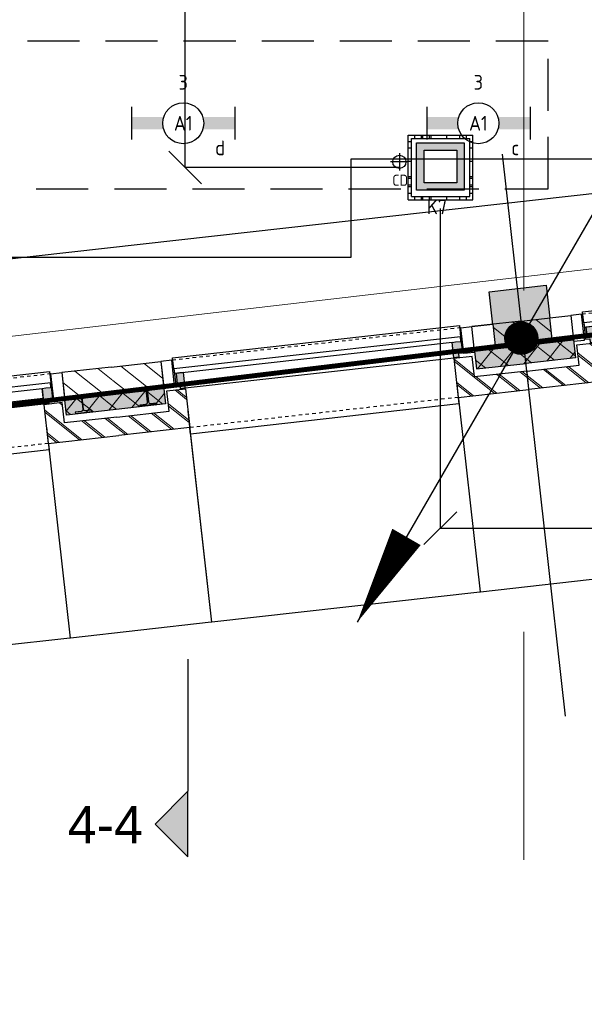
# Model space of a CAD drawing. Header units: millimetres. Extents: x -38032 to 104346, y -31182 to 78566.
# Tile 163 of 213: x 92535 to 95978, y 6717 to 12724. Entities that reach past the tile are written whole.
import ezdxf
from ezdxf.enums import TextEntityAlignment as Align

# ---------------------------------------------------------------- set-up
doc = ezdxf.new("R2010")
doc.units = ezdxf.units.MM
doc.header["$LTSCALE"] = 100
doc.set_wipeout_variables(frame=1)
doc.header["$PDMODE"] = 1
for name, pattern in [('HIDDEN', [9.525, 6.35, -3.175]), ('HIDDEN2', [4.7625, 3.175, -1.5875]), ('STYLE_01', [0.41664, 0.20828, -0.20836]), ('STYLE_11', [5, 3.888855, -0.416718, 0.277786, -0.416641])]:
    doc.linetypes.add(name, pattern=pattern)
for name, color, linetype in [('AB$1A---_ATTRIB050', 8, 'Continuous'), ('AL$1A---_ALGEMEEN', 8, 'Continuous'), ('AL------_MAATV', 200, 'Continuous'), ('AL------_MAATVOERING', 2, 'Continuous'), ('AL------_SPARING', 2, 'Continuous'), ('AM$1A---_ARCERING', 8, 'Continuous'), ('BOUWKUNDIG', 8, 'Continuous'), ('brandscheiding', 5, 'HIDDEN'), ('EL6121--', 3, 'Continuous'), ('EL6222--', 3, 'Continuous'), ('EL6311--', 3, 'Continuous'), ('LICHT_TEXT018', 1, 'Continuous'), ('versterkte strook', 7, 'Continuous'), ('Vloerdoos', 3, 'Continuous'), ('Vloerdoos (OUD)', 3, 'Continuous')]:
    doc.layers.add(name, color=color, linetype=linetype)
doc.layers.add('stramien', color=1, linetype='Continuous', lineweight=9)
doc.layers.get('Vloerdoos').off()
doc.styles.add('Arial', font='ARIAL.TTF')
doc.styles.add('BURO-018', font='iso.shx', dxfattribs={"height": 90})
doc.styles.get("Standard").update_dxf_attribs({"font": 'iso.shx'})
doc.dimstyles.new('STABICAD', dxfattribs={"dimscale": 100, "dimtxt": 1.8, "dimasz": 2, "dimexe": 0, "dimexo": 2.5, "dimgap": 1.5, "dimtad": 0, "dimdec": 0, "dimrnd": 10, "dimzin": 0, "dimdsep": 46, "dimtxsty": 'Standard', "dimblk1": 'OBLIQUE', "dimblk2": 'OBLIQUE', "dimsah": 1, "dimcen": -3, "dimadec": 0, "dimazin": 0, "dimtfac": 1, "dimtdec": 0, "dimtofl": 0, "dimtmove": 2, "dimatfit": 3, "dimfxl": 0, "dimtvp": 1.055556, "dimtolj": 1, "dimtzin": 0, "dimarcsym": 0})
doc.dimstyles.new('VyA', dxfattribs={"dimtxt": 2.272868, "dimasz": 2.120801, "dimexe": 1.5, "dimexo": 1.59, "dimgap": 0.5, "dimtad": 1, "dimdec": 0, "dimzin": 11, "dimtxsty": 'Arial', "dimblk": 'VW_SLASH', "dimcen": 0, "dimdle": 1, "dimazin": 0, "dimtfac": 0.8, "dimtdec": 0, "dimtix": 1, "dimtmove": 0, "dimatfit": 0, "dimldrblk": 'VW_FILLEDARROW', "dimfxl": 0, "dimfrac": 2, "dimtolj": 1, "dimtzin": 11, "dimarcsym": 0})
pattern_1 = [(135, (0, 0), (70.7107, 70.7107), []), (45, (299.34, -299.34), (70.7107, -70.7107), [])]
pattern_2 = [(45, (0, 0), (70.7107, -70.7107), []), (45, (7.07, -7.07), (70.7107, -70.7107), [])]
pattern_3 = [(45, (0, 0), (70.7107, -70.7107), [])]

# ---------------------------------------------------------------- blocks, each defined once
blk = doc.blocks.new('_Oblique')
at = {"color": 0, "linetype": 'ByBlock', "lineweight": -2}
blk.add_line((-0.5, -0.5), (0.5, 0.5), dxfattribs=at)
blk = doc.blocks.new('*D38')
at = {"layer": 'AL------_MAATVOERING', "color": 0, "lineweight": -2}
for p, q in [((95100, 11572.2), (95100, 9622.6)), ((99205, 10843.4), (99205, 9622.6)), ((95100, 9622.6), (99205, 9622.6))]:
    blk.add_line(p, q, dxfattribs=at)
at = {"layer": 'Defpoints', "color": 0}
for p in [(95100, 11822.2), (99205, 11093.4), (99205, 9622.6)]:
    blk.add_point(p, dxfattribs=at)
at = {"layer": 'AL------_MAATVOERING', "color": 0, "lineweight": -2, "xscale": 200, "yscale": 200, "zscale": 200, "rotation": 180}
blk.add_blockref('_Oblique', (95100, 9622.6), dxfattribs=at)
at = {"layer": 'AL------_MAATVOERING', "color": 0, "lineweight": -2, "xscale": 200, "yscale": 200, "zscale": 200}
blk.add_blockref('_Oblique', (99205, 9622.6), dxfattribs=at)
at = {"layer": 'AL------_MAATVOERING', "color": 0, "insert": (97152.5, 9812.6), "char_height": 180, "attachment_point": 5}
blk.add_mtext('\\A1;4100', dxfattribs=at)
blk = doc.blocks.new('VLOERDOOS')
at = {"layer": 'Vloerdoos (OUD)'}
for p, q in [((0, 395), (395, 395)), ((0, 395), (0, 0)), ((20, 375), (20, 20)), ((20, 375), (375, 375)), ((40, 375), (40, 395)), ((80, 375), (80, 395)), ((90, 375), (90, 395)), ((130, 375), (130, 395)), ((140, 375), (140, 395)), ((235, 375), (235, 395)), ((315, 375), (315, 395)), ((355, 375), (355, 395)), ((375, 375), (375, 20)), ((395, 395), (395, 0)), ((0, 355), (20, 355)), ((0, 315), (20, 315)), ((0, 305), (20, 305)), ((375, 355), (395, 355)), ((375, 315), (395, 315)), ((375, 305), (395, 305)), ((0, 265), (20, 265)), ((0, 255), (20, 255)), ((375, 265), (395, 265)), ((375, 255), (395, 255)), ((0, 160), (20, 160)), ((375, 160), (395, 160)), ((0, 80), (20, 80)), ((375, 80), (395, 80)), ((0, 40), (20, 40)), ((0, 0), (395, 0)), ((20, 20), (375, 20)), ((40, 0), (40, 20)), ((80, 0), (80, 20)), ((90, 0), (90, 20)), ((130, 0), (130, 20)), ((140, 0), (140, 20)), ((235, 0), (235, 20)), ((315, 0), (315, 20)), ((355, 0), (355, 20)), ((375, 40), (395, 40))]:
    blk.add_line(p, q, dxfattribs=at)
blk = doc.blocks.new('*D228')
at = {"layer": 'AL------_MAATVOERING', "color": 0, "lineweight": -2}
for p, q in [((94850, 14300), (93544.4, 14300)), ((93544.4, 11822.2), (93544.4, 14300)), ((94850, 11822.2), (93544.4, 11822.2))]:
    blk.add_line(p, q, dxfattribs=at)
at = {"layer": 'Defpoints', "color": 0}
for p in [(93544.4, 14300), (95100, 14300), (95100, 11822.2)]:
    blk.add_point(p, dxfattribs=at)
at = {"layer": 'AL------_MAATVOERING', "color": 0, "lineweight": -2, "xscale": 200, "yscale": 200, "zscale": 200}
for p, rotation in [((93544.4, 14300), 90), ((93544.4, 11822.2), 270)]:
    blk.add_blockref('_Oblique', p, dxfattribs=dict(at, rotation=rotation))
at = {"layer": 'AL------_MAATVOERING', "color": 0, "insert": (93354.4, 13061.1), "char_height": 180, "attachment_point": 5, "rotation": 90}
blk.add_mtext('\\A1;2480', dxfattribs=at)
blk = doc.blocks.new('1115B6630')
at = {"color": 0}
for p, q in [((-6.3, 2), (-6.3, -2)), ((6.3, 2), (6.3, -2))]:
    blk.add_line(p, q, dxfattribs=at)
at = {"color": 0, "linetype": 'Continuous'}
blk.add_circle((0, 0), 2.5, dxfattribs=at)
at = {"color": 0}
for points in [[(-2.5, 0.75), (-6.3, 0.75), (-2.5, -0.75), (-6.3, -0.75)], [(2.5, 0.75), (6.3, 0.75), (2.5, -0.75), (6.3, -0.75)]]:
    blk.add_solid(points, dxfattribs=at)
at = {"color": 0, "linetype": 'Continuous', "style": 'BURO-018'}
for tag, p in [('E_GKAST', (0, 8)), ('E_GROEP', (0, 5)), ('E_SGROEP', (4.5, 5)), ('E_ARMCODE', (0, 0)), ('E_SLET', (4.5, -3))]:
    blk.add_attdef(tag, text='', height=1.8, dxfattribs=at).set_placement(p, align=Align.MIDDLE)
blk = doc.blocks.new('E00414')
at = {"color": 0, "linetype": 'Continuous'}
for p, q in [((-2.9, -2.9), (-2.9, 2.9)), ((-2.9, 2.9), (2.9, 2.9)), ((2.9, 2.9), (2.9, -2.9)), ((-2, 2), (2, 2)), ((-2, -2), (-2, 2)), ((2, 2), (2, -2)), ((2, -2), (-2, -2)), ((2.9, -2.9), (-2.9, -2.9))]:
    blk.add_line(p, q, dxfattribs=at)
at = {"color": 0}
for points in [[(-2.9, 2.9), (2.9, 2.9), (-2, 2), (2, 2)], [(-2, -2), (-2.9, -2.9), (-2, 2), (-2.9, 2.9)], [(2, 2), (2.9, 2.9), (2, -2), (2.9, -2.9)], [(2, -2), (2.9, -2.9), (-2, -2), (-2.9, -2.9)]]:
    blk.add_solid(points, dxfattribs=at)
at = {"color": 0, "linetype": 'Continuous', "style": 'BURO-018'}
for tag, p in [('E_GKAST', (0, 8)), ('E_GROEP', (0, 5)), ('E_SGROEP', (4.5, 5))]:
    blk.add_attdef(tag, text='', height=1.8, dxfattribs=at).set_placement(p, align=Align.MIDDLE)
at = {"color": 0, "linetype": 'Continuous', "style": 'BURO-018', "flags": 1}
for tag, p in [('E_VERMCODE', (13, 5)), ('E_MATCODE', (0, 0))]:
    blk.add_attdef(tag, text='', height=1.8, dxfattribs=at).set_placement(p, align=Align.MIDDLE)
blk = doc.blocks.new('E00170')
at = {"color": 0, "linetype": 'Continuous'}
for q in [(5, 8.66), (-5, -8.66)]:
    blk.add_line((0, 0), q, dxfattribs=at)
for points in [[(5, 8.66, 0, 1, 0), (3.5, 6.062, 1, 1, 0)], [(-5, -8.66, 0, 1, 0), (-3.5, -6.062, 1, 1, 0)]]:
    blk.add_lwpolyline(points, format="xyseb", dxfattribs=at)
at = {"color": 0, "const_width": 0.5}
blk.add_lwpolyline([(-0.25, 0, 1), (0.25, 0, 1)], format="xyb", close=True, dxfattribs=at)
at = {"color": 0, "linetype": 'Continuous'}
blk.add_circle((0, 0), 0.5, dxfattribs=at)
blk = doc.blocks.new('Centraaldoos')
at = {"color": 1, "linetype": 'Continuous'}
for p, q in [((-2, 0), (2, 0)), ((0, -2), (0, 2))]:
    blk.add_line(p, q, dxfattribs=at)
at = {"color": 0, "linetype": 'Continuous'}
blk.add_circle((0, 0), 1.5, dxfattribs=at)
at = {"color": 0, "linetype": 'Continuous', "style": 'BURO-018'}
blk.add_attdef('AL_POSNR', text='', height=1.8, dxfattribs=at).set_placement((0, 3), align=Align.CENTER)
at = {"color": 0, "linetype": 'Continuous', "style": 'BURO-018', "flags": 1}
blk.add_attdef('AL_OMS', (0, 0), '', height=1.8, dxfattribs=at)
at = {"layer": 'AL------_MAATV', "style": 'BURO-018'}
blk.add_text('CD', height=2.531, rotation=180, dxfattribs=at).set_placement((1.61, 5.48))
blk = doc.blocks.new('HEA 100')
at = {"layer": 'AM$1A---_ARCERING', "linetype": 'Continuous', "lineweight": 0}
h = blk.add_hatch(color=256, dxfattribs=at)
edge = h.paths.add_edge_path()
edge.add_arc((14.5, -28), 12, 180, 270)
edge.add_line((14.5, -40), (50, -40))
edge.add_line((50, -40), (50, -48))
edge.add_line((50, -48), (-50, -48))
edge.add_line((-50, -48), (-50, -40))
edge.add_line((-50, -40), (-14.5, -40))
edge.add_arc((-14.5, -28), 12, 270, 360)
edge.add_line((-2.5, -28), (-2.5, 28))
edge.add_arc((-14.5, 28), 12, 0, 90)
edge.add_line((-14.5, 40), (-50, 40))
edge.add_line((-50, 40), (-50, 48))
edge.add_line((-50, 48), (50, 48))
edge.add_line((50, 48), (50, 40))
edge.add_line((50, 40), (14.5, 40))
edge.add_arc((14.5, 28), 12, 90, 180)
edge.add_line((2.5, 28), (2.5, -28))
at = {"layer": 'AL$1A---_ALGEMEEN', "color": 0, "flags": 128}
blk.add_lwpolyline([(2.5, -28, 0.414214), (14.5, -40), (50, -40), (50, -48), (-50, -48), (-50, -40), (-14.5, -40, 0.414214), (-2.5, -28), (-2.5, 28, 0.414214), (-14.5, 40), (-50, 40), (-50, 48), (50, 48), (50, 40), (14.5, 40, 0.414214), (2.5, 28)], format="xyb", close=True, dxfattribs=at)
blk = doc.blocks.new('zijdetail kozijn 2kops')
at = {"color": 0}
blk.add_wipeout([(-63, 420), (-130, 420), (-130, 262), (-63, 262)], dxfattribs=at).dxf.layer = 'AL$1A---_ALGEMEEN'
at = {"layer": 'AM$1A---_ARCERING', "linetype": 'Continuous', "lineweight": 0}
blk.add_hatch(color=256, dxfattribs=at).paths.add_polyline_path([(-54.2, 338), (-54.2, 366), (-56, 366), (-56, 266), (-31, 266), (-31, 243), (0, 243), (0, 338), (-22, 338)])
at = {"layer": 'AL$1A---_ALGEMEEN', "color": 0}
for points in [[(-63, 420), (-130, 420), (-130, 262), (-63, 262)], [(-54.2, 338), (-54.2, 366), (-56, 366), (-56, 266), (-31, 266), (-31, 243), (0, 243), (0, 338), (-22, 338)]]:
    blk.add_lwpolyline(points, close=True, dxfattribs=at)
blk = doc.blocks.new('31x_alu-2e-mk106b1-p')
at = {"layer": 'AM$1A---_ARCERING', "linetype": 'Continuous', "lineweight": 0}
for points in [[(-270, 2082), (-160, 2082), (-160, 1778), (-270, 1778)], [(-270, -130), (-160, -130), (-160, -434), (-270, -434)]]:
    blk.add_hatch(color=256, dxfattribs=at).paths.add_polyline_path(points)
at = {"layer": 'AM$1A---_ARCERING', "linetype": 'Continuous', "lineweight": 5}
h = blk.add_hatch(dxfattribs=at)
h.set_pattern_fill('ISOLATIE', color=256, style=0, pattern_type=2)
h.set_pattern_definition(pattern_1)
h.paths.add_polyline_path([(-270, 2082), (-160, 2082), (-160, 1778), (-270, 1778)])
h = blk.add_hatch(dxfattribs=at)
h.set_pattern_fill('ISOLATIE', color=256, style=0, pattern_type=2)
h.set_pattern_definition(pattern_1)
h.paths.add_polyline_path([(-270, -130), (-160, -130), (-160, -434), (-270, -434)])
at = {"layer": 'AL$1A---_ALGEMEEN', "color": 0, "linetype": 'STYLE_01'}
for p, q in [((-420, 1711), (-420, -63)), ((0, 1648), (0, 0))]:
    blk.add_line(p, q, dxfattribs=at)
at = {"layer": 'AL$1A---_ALGEMEEN', "color": 0}
blk.add_line((-270, -434), (-270, -130), dxfattribs=at)
at = {"layer": 'AL$1A---_ALGEMEEN', "color": 0, "flags": 128}
for points in [[(-160, 2082), (-160, 1778), (-270, 1778), (-270, 2082)], [(-270, -130), (-160, -130), (-160, -434)]]:
    blk.add_lwpolyline(points, dxfattribs=at)
at = {"layer": 'AL$1A---_ALGEMEEN', "color": 0}
for points in [[(-435, 1704), (-366, 1704), (-366, -56), (-435, -56)], [(-338, 1648), (-276, 1648), (-276, 0), (-338, 0)], [(-243, 1648), (40, 1648), (40, 0), (-243, 0)]]:
    blk.add_lwpolyline(points, close=True, dxfattribs=at)
at = {"color": 0}
for points in [[(-238, 1648), (0, 1648), (0, 2082), (-113, 2082), (-113, 1761), (-238, 1761)], [(-238, 0), (0, 0), (0, -434), (-113, -434), (-113, -113), (-238, -113)]]:
    blk.add_wipeout(points, dxfattribs=at).dxf.layer = 'AL$1A---_ALGEMEEN'
at = {"layer": 'AM$1A---_ARCERING', "linetype": 'Continuous', "lineweight": 5}
h = blk.add_hatch(dxfattribs=at)
h.set_pattern_fill('BAKSTEEN', color=256, style=0, pattern_type=2)
h.set_pattern_definition(pattern_2)
h.paths.add_polyline_path([(-238, 1648), (0, 1648), (0, 2082), (-113, 2082), (-113, 1761), (-238, 1761)])
h = blk.add_hatch(dxfattribs=at)
h.set_pattern_fill('BAKSTEEN', color=256, style=0, pattern_type=2)
h.set_pattern_definition(pattern_2)
h.paths.add_polyline_path([(-238, 0), (0, 0), (0, -434), (-113, -434), (-113, -113), (-238, -113)])
at = {"layer": 'AL$1A---_ALGEMEEN', "color": 0, "flags": 128}
for points in [[(-238, 1648), (0, 1648), (0, 2082)], [(-113, 2082), (-113, 1761), (-238, 1761), (-238, 1648)], [(-238, 0), (0, 0), (0, -434)], [(-113, -434), (-113, -113), (-238, -113), (-238, 0)]]:
    blk.add_lwpolyline(points, dxfattribs=at)
at = {"layer": 'AL$1A---_ALGEMEEN', "color": 0, "xscale": -1, "rotation": 90}
blk.add_blockref('HEA 100', (-212, 1883), dxfattribs=at)
at = {"layer": 'AL$1A---_ALGEMEEN', "color": 0, "rotation": 90}
blk.add_blockref('HEA 100', (-212, -235), dxfattribs=at)
at = {"color": 0}
for points in [[(-420, 2082), (-420, 1778), (-270, 1778), (-270, 1958.6), (-270, 2082)], [(-420, -434), (-420, -130), (-270, -130), (-270, -310.6), (-270, -434)]]:
    blk.add_wipeout(points, dxfattribs=at).dxf.layer = 'AL$1A---_ALGEMEEN'
at = {"layer": 'AM$1A---_ARCERING', "linetype": 'Continuous', "lineweight": 5}
h = blk.add_hatch(dxfattribs=at)
h.set_pattern_fill('KALKZANDSTEEN', color=256, style=0, pattern_type=2)
h.set_pattern_definition(pattern_3)
edge = h.paths.add_edge_path()
edge.add_line((-420, 2082), (-420, 1778))
edge.add_line((-420, 1778), (-270, 1778))
edge.add_line((-270, 1778), (-270, 1958.6))
edge.add_line((-270, 1958.6), (-270, 2082))
h = blk.add_hatch(dxfattribs=at)
h.set_pattern_fill('KALKZANDSTEEN', color=256, style=0, pattern_type=2)
h.set_pattern_definition(pattern_3)
edge = h.paths.add_edge_path()
edge.add_line((-420, -434), (-420, -130))
edge.add_line((-420, -130), (-270, -130))
edge.add_line((-270, -130), (-270, -310.6))
edge.add_line((-270, -310.6), (-270, -434))
at = {"layer": 'AL$1A---_ALGEMEEN', "color": 0}
for points in [[(-420, 2082), (-420, 1778), (-270, 1778), (-270, 1958.6), (-270, 2082)], [(-420, -434), (-420, -130), (-270, -130), (-270, -310.6), (-270, -434)]]:
    blk.add_lwpolyline(points, dxfattribs=at)
at = {"layer": 'AL$1A---_ALGEMEEN', "color": 0, "xscale": -1, "rotation": 90}
blk.add_blockref('zijdetail kozijn 2kops', (0, 1648), dxfattribs=at)
at = {"layer": 'AL$1A---_ALGEMEEN', "color": 0, "rotation": 90}
blk.add_blockref('zijdetail kozijn 2kops', (0, 0), dxfattribs=at)
blk = doc.blocks.new('31x_alu-2e-mk106b3-p')
at = {"layer": 'AM$1A---_ARCERING', "linetype": 'Continuous', "lineweight": 0}
for points in [[(-160, 2082), (-270, 2081.9), (-270, 1778), (-160, 1778)], [(-270, -130), (-160, -130), (-160, -434), (-270, -434)]]:
    blk.add_hatch(color=256, dxfattribs=at).paths.add_polyline_path(points)
at = {"layer": 'AM$1A---_ARCERING', "linetype": 'Continuous', "lineweight": 5}
h = blk.add_hatch(dxfattribs=at)
h.set_pattern_fill('ISOLATIE', color=256, style=0, pattern_type=2)
h.set_pattern_definition(pattern_1)
h.paths.add_polyline_path([(-160, 2082), (-270, 2081.9), (-270, 1778), (-160, 1778)])
h = blk.add_hatch(dxfattribs=at)
h.set_pattern_fill('ISOLATIE', color=256, style=0, pattern_type=2)
h.set_pattern_definition(pattern_1)
h.paths.add_polyline_path([(-270, -130), (-160, -130), (-160, -434), (-270, -434)])
at = {"layer": 'AL$1A---_ALGEMEEN', "color": 0, "linetype": 'STYLE_01'}
for p, q in [((-420, 1711), (-420, -63)), ((0, 1648), (0, 0))]:
    blk.add_line(p, q, dxfattribs=at)
at = {"layer": 'AL$1A---_ALGEMEEN', "color": 0}
blk.add_line((-270, -434), (-270, -130), dxfattribs=at)
at = {"layer": 'AL$1A---_ALGEMEEN', "color": 0, "flags": 128}
for points in [[(-270, 2081.9), (-270, 1778), (-160, 1778), (-160, 2082)], [(-270, -130), (-160, -130), (-160, -434)]]:
    blk.add_lwpolyline(points, dxfattribs=at)
at = {"layer": 'AL$1A---_ALGEMEEN', "color": 0}
blk.add_lwpolyline([(-243, 1648), (40, 1648), (40, 0), (-243, 0)], close=True, dxfattribs=at)
at = {"color": 0}
blk.add_wipeout([(-338, 1648), (-338, -46), (-276, -46), (-276, 1648)], dxfattribs=at).dxf.layer = 'AL$1A---_ALGEMEEN'
at = {"layer": 'AL$1A---_ALGEMEEN', "color": 0}
for points in [[(-435, 1704), (-366, 1704), (-366, -56), (-435, -56)], [(-338, 1648), (-338, -46), (-276, -46), (-276, 1648)]]:
    blk.add_lwpolyline(points, close=True, dxfattribs=at)
at = {"color": 0}
for points in [[(-420, 2082), (-420, 1778), (-270, 1778), (-270, 1958.6), (-270, 2082)], [(-238, 1648), (0, 1648), (0, 2082), (-113, 2082), (-113, 1761), (-238, 1761)], [(-238, 0), (0, 0), (0, -434), (-113, -434), (-113, -113), (-238, -113)]]:
    blk.add_wipeout(points, dxfattribs=at).dxf.layer = 'AL$1A---_ALGEMEEN'
at = {"layer": 'AM$1A---_ARCERING', "linetype": 'Continuous', "lineweight": 5}
h = blk.add_hatch(dxfattribs=at)
h.set_pattern_fill('KALKZANDSTEEN', color=256, style=0, pattern_type=2)
h.set_pattern_definition(pattern_3)
edge = h.paths.add_edge_path()
edge.add_line((-420, 2082), (-420, 1778))
edge.add_line((-420, 1778), (-270, 1778))
edge.add_line((-270, 1778), (-270, 1958.6))
edge.add_line((-270, 1958.6), (-270, 2082))
h = blk.add_hatch(dxfattribs=at)
h.set_pattern_fill('BAKSTEEN', color=256, style=0, pattern_type=2)
h.set_pattern_definition(pattern_2)
h.paths.add_polyline_path([(-238, 1648), (0, 1648), (0, 2082), (-113, 2082), (-113, 1761), (-238, 1761)])
h = blk.add_hatch(dxfattribs=at)
h.set_pattern_fill('BAKSTEEN', color=256, style=0, pattern_type=2)
h.set_pattern_definition(pattern_2)
h.paths.add_polyline_path([(-238, 0), (0, 0), (0, -434), (-113, -434), (-113, -113), (-238, -113)])
at = {"layer": 'AL$1A---_ALGEMEEN', "color": 0}
blk.add_lwpolyline([(-420, 2082), (-420, 1778), (-270, 1778), (-270, 1958.6), (-270, 2082)], dxfattribs=at)
at = {"layer": 'AL$1A---_ALGEMEEN', "color": 0, "flags": 128}
for points in [[(-238, 1648), (0, 1648), (0, 2082)], [(-113, 2082), (-113, 1761), (-238, 1761), (-238, 1648)], [(-238, 0), (0, 0), (0, -434)], [(-113, -434), (-113, -113), (-238, -113), (-238, 0)]]:
    blk.add_lwpolyline(points, dxfattribs=at)
at = {"layer": 'AL$1A---_ALGEMEEN', "color": 0, "rotation": 90}
blk.add_blockref('HEA 100', (-212, -235), dxfattribs=at)
at = {"layer": 'AL$1A---_ALGEMEEN', "color": 0, "xscale": -1, "rotation": 90}
blk.add_blockref('zijdetail kozijn 2kops', (0, 1648), dxfattribs=at)
at = {"color": 0}
blk.add_wipeout([(-420, -434), (-420, -130), (-270, -130), (-270, -310.6), (-270, -434)], dxfattribs=at).dxf.layer = 'AL$1A---_ALGEMEEN'
at = {"layer": 'AM$1A---_ARCERING', "linetype": 'Continuous', "lineweight": 5}
h = blk.add_hatch(dxfattribs=at)
h.set_pattern_fill('KALKZANDSTEEN', color=256, style=0, pattern_type=2)
h.set_pattern_definition(pattern_3)
edge = h.paths.add_edge_path()
edge.add_line((-420, -434), (-420, -130))
edge.add_line((-420, -130), (-270, -130))
edge.add_line((-270, -130), (-270, -310.6))
edge.add_line((-270, -310.6), (-270, -434))
at = {"layer": 'AL$1A---_ALGEMEEN', "color": 0}
blk.add_lwpolyline([(-420, -434), (-420, -130), (-270, -130), (-270, -310.6), (-270, -434)], dxfattribs=at)
at = {"layer": 'AL$1A---_ALGEMEEN', "color": 0, "rotation": 90}
blk.add_blockref('zijdetail kozijn 2kops', (0, 0), dxfattribs=at)
blk = doc.blocks.new('31x_alu-2e-mk106b2-p')
at = {"layer": 'AM$1A---_ARCERING', "linetype": 'Continuous', "lineweight": 0}
for points in [[(-270, 2082), (-160, 2082), (-160, 1778), (-270, 1778)], [(-270, -130), (-160, -130), (-160, -434), (-270, -434)]]:
    blk.add_hatch(color=256, dxfattribs=at).paths.add_polyline_path(points)
at = {"layer": 'AM$1A---_ARCERING', "linetype": 'Continuous', "lineweight": 5}
h = blk.add_hatch(dxfattribs=at)
h.set_pattern_fill('ISOLATIE', color=256, style=0, pattern_type=2)
h.set_pattern_definition(pattern_1)
h.paths.add_polyline_path([(-270, 2082), (-160, 2082), (-160, 1778), (-270, 1778)])
h = blk.add_hatch(dxfattribs=at)
h.set_pattern_fill('ISOLATIE', color=256, style=0, pattern_type=2)
h.set_pattern_definition(pattern_1)
h.paths.add_polyline_path([(-270, -130), (-160, -130), (-160, -434), (-270, -434)])
at = {"layer": 'AL$1A---_ALGEMEEN', "color": 0, "linetype": 'STYLE_01'}
for p, q in [((-420, 1711), (-420, -63)), ((0, 1648), (0, 0))]:
    blk.add_line(p, q, dxfattribs=at)
at = {"layer": 'AL$1A---_ALGEMEEN', "color": 0}
blk.add_line((-270, -434), (-270, -130), dxfattribs=at)
at = {"layer": 'AL$1A---_ALGEMEEN', "color": 0, "flags": 128}
for points in [[(-160, 2082), (-160, 1778), (-270, 1778), (-270, 2082)], [(-270, -130), (-160, -130), (-160, -434)]]:
    blk.add_lwpolyline(points, dxfattribs=at)
at = {"layer": 'AL$1A---_ALGEMEEN', "color": 0}
blk.add_lwpolyline([(-243, 1648), (40, 1648), (40, 0), (-243, 0)], close=True, dxfattribs=at)
at = {"color": 0}
blk.add_wipeout([(-338, 1648), (-338, -46), (-276, -46), (-276, 1648)], dxfattribs=at).dxf.layer = 'AL$1A---_ALGEMEEN'
at = {"layer": 'AL$1A---_ALGEMEEN', "color": 0}
for points in [[(-435, 1704), (-366, 1704), (-366, -56), (-435, -56)], [(-338, 1648), (-338, -46), (-276, -46), (-276, 1648)]]:
    blk.add_lwpolyline(points, close=True, dxfattribs=at)
at = {"color": 0}
for points in [[(-238, 1648), (0, 1648), (0, 2082), (-113, 2082), (-113, 1761), (-238, 1761)], [(-238, 0), (0, 0), (0, -434), (-113, -434), (-113, -113), (-238, -113)], [(-420, -434), (-420, -130), (-270, -130), (-270, -310.6), (-270, -434)]]:
    blk.add_wipeout(points, dxfattribs=at).dxf.layer = 'AL$1A---_ALGEMEEN'
at = {"layer": 'AM$1A---_ARCERING', "linetype": 'Continuous', "lineweight": 5}
h = blk.add_hatch(dxfattribs=at)
h.set_pattern_fill('BAKSTEEN', color=256, style=0, pattern_type=2)
h.set_pattern_definition(pattern_2)
h.paths.add_polyline_path([(-238, 1648), (0, 1648), (0, 2082), (-113, 2082), (-113, 1761), (-238, 1761)])
h = blk.add_hatch(dxfattribs=at)
h.set_pattern_fill('BAKSTEEN', color=256, style=0, pattern_type=2)
h.set_pattern_definition(pattern_2)
h.paths.add_polyline_path([(-238, 0), (0, 0), (0, -434), (-113, -434), (-113, -113), (-238, -113)])
h = blk.add_hatch(dxfattribs=at)
h.set_pattern_fill('KALKZANDSTEEN', color=256, style=0, pattern_type=2)
h.set_pattern_definition(pattern_3)
edge = h.paths.add_edge_path()
edge.add_line((-420, -434), (-420, -130))
edge.add_line((-420, -130), (-270, -130))
edge.add_line((-270, -130), (-270, -310.6))
edge.add_line((-270, -310.6), (-270, -434))
at = {"layer": 'AL$1A---_ALGEMEEN', "color": 0, "flags": 128}
for points in [[(-238, 1648), (0, 1648), (0, 2082)], [(-113, 2082), (-113, 1761), (-238, 1761), (-238, 1648)], [(-238, 0), (0, 0), (0, -434)], [(-113, -434), (-113, -113), (-238, -113), (-238, 0)]]:
    blk.add_lwpolyline(points, dxfattribs=at)
at = {"layer": 'AL$1A---_ALGEMEEN', "color": 0}
blk.add_lwpolyline([(-420, -434), (-420, -130), (-270, -130), (-270, -310.6), (-270, -434)], dxfattribs=at)
at = {"layer": 'AL$1A---_ALGEMEEN', "color": 0, "xscale": -1, "rotation": 90}
blk.add_blockref('HEA 100', (-212, 1883), dxfattribs=at)
at = {"layer": 'AL$1A---_ALGEMEEN', "color": 0, "rotation": 90}
blk.add_blockref('zijdetail kozijn 2kops', (0, 0), dxfattribs=at)
at = {"color": 0}
blk.add_wipeout([(-420, 2082), (-420, 1778), (-270, 1778), (-270, 1958.6), (-270, 2082)], dxfattribs=at).dxf.layer = 'AL$1A---_ALGEMEEN'
at = {"layer": 'AM$1A---_ARCERING', "linetype": 'Continuous', "lineweight": 5}
h = blk.add_hatch(dxfattribs=at)
h.set_pattern_fill('KALKZANDSTEEN', color=256, style=0, pattern_type=2)
h.set_pattern_definition(pattern_3)
edge = h.paths.add_edge_path()
edge.add_line((-420, 2082), (-420, 1778))
edge.add_line((-420, 1778), (-270, 1778))
edge.add_line((-270, 1778), (-270, 1958.6))
edge.add_line((-270, 1958.6), (-270, 2082))
at = {"layer": 'AL$1A---_ALGEMEEN', "color": 0}
blk.add_lwpolyline([(-420, 2082), (-420, 1778), (-270, 1778), (-270, 1958.6), (-270, 2082)], dxfattribs=at)
at = {"layer": 'AL$1A---_ALGEMEEN', "color": 0, "xscale": -1, "rotation": 90}
blk.add_blockref('zijdetail kozijn 2kops', (0, 1648), dxfattribs=at)
blk = doc.blocks.new('VW_SLASH')
at = {"layer": 'AL$1A---_ALGEMEEN', "color": 0, "linetype": 'ByBlock', "lineweight": -2}
blk.add_line((0, 0), (-1, 0), dxfattribs=at)
at = {"layer": 'AL$1A---_ALGEMEEN', "color": 0, "linetype": 'ByBlock', "lineweight": 5}
blk.add_line((0.5, 0.5), (-0.5, -0.5), dxfattribs=at)
blk = doc.blocks.new('*D1200')
at = {"layer": 'AL$1A---_ALGEMEEN', "color": 0, "lineweight": -2}
for p, q in [((4597.5, -170.6), (4597.5, -1464.8)), ((2950, -271.6), (2950, -1464.8)), ((2952.1, -1463.3), (4595.4, -1463.3))]:
    blk.add_line(p, q, dxfattribs=at)
at = {"layer": 'AL$1A---_ALGEMEEN', "color": 0, "lineweight": -2, "xscale": 2.12080078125, "yscale": 2.12080078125, "zscale": 2.12080078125, "rotation": 180}
blk.add_blockref('VW_SLASH', (2950, -1463.3), dxfattribs=at)
at = {"layer": 'AL$1A---_ALGEMEEN', "color": 0, "lineweight": -2, "xscale": 2.12080078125, "yscale": 2.12080078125, "zscale": 2.12080078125}
blk.add_blockref('VW_SLASH', (4597.5, -1463.3), dxfattribs=at)
blk = doc.blocks.new('VW_FILLEDARROW')
at = {"layer": 'AL$1A---_ALGEMEEN', "color": 0, "lineweight": -2}
blk.add_solid([(0, 0), (0.5, 0.5), (0.5, -0.5)], dxfattribs=at)
blk = doc.blocks.new('*D1202')
at = {"layer": 'AL$1A---_ALGEMEEN', "color": 0, "lineweight": -2}
for p, q in [((5465.5, -170.6), (5465.5, -1464.8)), ((7113.5, -170.6), (7113.5, -1464.8)), ((5467.6, -1463.3), (7111.4, -1463.3))]:
    blk.add_line(p, q, dxfattribs=at)
at = {"layer": 'AL$1A---_ALGEMEEN', "color": 0, "lineweight": -2, "xscale": 2.12080078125, "yscale": 2.12080078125, "zscale": 2.12080078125, "rotation": 180}
blk.add_blockref('VW_SLASH', (5465.5, -1463.3), dxfattribs=at)
at = {"layer": 'AL$1A---_ALGEMEEN', "color": 0, "lineweight": -2, "xscale": 2.12080078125, "yscale": 2.12080078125, "zscale": 2.12080078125}
blk.add_blockref('VW_SLASH', (7113.5, -1463.3), dxfattribs=at)
blk = doc.blocks.new('*D1203')
at = {"layer": 'AL$1A---_ALGEMEEN', "color": 0, "lineweight": -2}
for p, q in [((4597.5, -170.6), (4597.5, -1464.8)), ((5465.5, -229), (5465.5, -1464.8)), ((4599.6, -1463.3), (5463.4, -1463.3))]:
    blk.add_line(p, q, dxfattribs=at)
at = {"layer": 'AL$1A---_ALGEMEEN', "color": 0, "lineweight": -2, "xscale": 2.12080078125, "yscale": 2.12080078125, "zscale": 2.12080078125, "rotation": 180}
blk.add_blockref('VW_SLASH', (4597.5, -1463.3), dxfattribs=at)
at = {"layer": 'AL$1A---_ALGEMEEN', "color": 0, "lineweight": -2, "xscale": 2.12080078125, "yscale": 2.12080078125, "zscale": 2.12080078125}
blk.add_blockref('VW_SLASH', (5465.5, -1463.3), dxfattribs=at)
blk = doc.blocks.new('*D1205')
at = {"layer": 'AL$1A---_ALGEMEEN', "color": 0, "lineweight": -2}
for p, q in [((7113.5, -170.6), (7113.5, -1464.8)), ((7981, -153.1), (7981, -1464.8)), ((7115.6, -1463.3), (7978.9, -1463.3))]:
    blk.add_line(p, q, dxfattribs=at)
at = {"layer": 'AL$1A---_ALGEMEEN', "color": 0, "lineweight": -2, "xscale": 2.12080078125, "yscale": 2.12080078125, "zscale": 2.12080078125, "rotation": 180}
blk.add_blockref('VW_SLASH', (7113.5, -1463.3), dxfattribs=at)
at = {"layer": 'AL$1A---_ALGEMEEN', "color": 0, "lineweight": -2, "xscale": 2.12080078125, "yscale": 2.12080078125, "zscale": 2.12080078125}
blk.add_blockref('VW_SLASH', (7981, -1463.3), dxfattribs=at)
blk = doc.blocks.new('kolom 350x350')
at = {"layer": 'AM$1A---_ARCERING', "linetype": 'Continuous', "lineweight": 0}
blk.add_hatch(color=256, dxfattribs=at).paths.add_polyline_path([(-175, 350), (175, 350), (175, 0), (-175, 0)])
at = {"layer": 'AL$1A---_ALGEMEEN', "color": 0}
blk.add_lwpolyline([(-175, 350), (175, 350), (175, 0), (-175, 0)], close=True, dxfattribs=at)
blk = doc.blocks.new('drsnd pijl')
at = {"layer": 'AM$1A---_ARCERING', "linetype": 'Continuous', "lineweight": 0}
blk.add_hatch(color=256, dxfattribs=at).paths.add_polyline_path([(1005, 442.5), (200, 442.5), (0, 242.5), (-200, 442.5), (200, 442.5)])
at = {"layer": 'AL$1A---_ALGEMEEN', "color": 0}
blk.add_lwpolyline([(1005, 442.5), (200, 442.5), (0, 242.5), (-200, 442.5), (200, 442.5)], dxfattribs=at)
at = {"layer": 'AL$1A---_ALGEMEEN', "color": 0, "style": 'Arial'}
blk.add_attdef('peil', text='', height=227.3, rotation=90, dxfattribs=at).set_placement((170, -290.5), align=Align.BOTTOM_LEFT)
at = {"layer": 'AL$1A---_ALGEMEEN', "color": 0, "flags": 1}
blk.add_attdef('onderdeel', (-200, -699.6), '', height=227.3, dxfattribs=at)
blk = doc.blocks.new('metselwerk zo gevel 2e verd')
at = {"layer": 'AL$1A---_ALGEMEEN', "color": 0, "rotation": 269.999999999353}
blk.add_blockref('31x_alu-2e-mk106b1-p', (2949.5, -270.49966), dxfattribs=at)
blk.add_blockref('31x_alu-2e-mk106b3-p', (5465.5, -270.49966), dxfattribs=at)
at = {"layer": 'AL$1A---_ALGEMEEN', "color": 0}
dim = blk.add_linear_dim(base=(4597.5, -1463.28595), p1=(2950, -270), p2=(4597.5, -168.99966), dimstyle='VyA', override={"dimtxt": 2.272868, "dimgap": 25, "dimlfac": 50, "dimpost": '13K+V=<>', "dimtxsty": 'Arial', "dimtmove": 2}, dxfattribs=at)
dim.commit()
dim.dimension.update_dxf_attribs({"geometry": '*D1200', "text_midpoint": (3773.75, -1437.12471)})
at = {"layer": 'AL$1A---_ALGEMEEN', "color": 0, "rotation": 269.999999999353}
blk.add_blockref('31x_alu-2e-mk106b2-p', (7981, -270.49966), dxfattribs=at)
at = {"layer": 'AL$1A---_ALGEMEEN', "color": 0}
for base, p1, p2, override, picture, middle in [((5465.5, -1463.28595), (4597.5, -168.99966), (5465.5, -227.44536), {"dimtxt": 2.272868, "dimgap": 25, "dimlfac": 50, "dimpost": '7K-V=<>', "dimtxsty": 'Arial', "dimtmove": 2}, '*D1203', (5031.5, -1437.12471)), ((7113.5, -1463.28595), (5465.5, -168.99966), (7113.5, -168.99966), {"dimtxt": 2.272868, "dimgap": 25, "dimlfac": 50, "dimpost": '13K+V=<>', "dimtxsty": 'Arial', "dimtmove": 2}, '*D1202', (6289.5, -1437.12471))]:
    dim = blk.add_linear_dim(base=base, p1=p1, p2=p2, dimstyle='VyA', override=override, dxfattribs=at)
    dim.commit()
    dim.dimension.update_dxf_attribs({"geometry": picture, "text_midpoint": middle})
blk.add_line((7547, -2275.00786), (7547, 1174.99214), dxfattribs=at)
blk.add_blockref('kolom 350x350', (7547, -0.49974), dxfattribs=at)
dim = blk.add_linear_dim(base=(7981, -1463.28595), p1=(7113.5, -168.99966), p2=(7981, -151.49966), dimstyle='VyA', override={"dimtxt": 2.272868, "dimgap": 25, "dimlfac": 50, "dimpost": '7K-V=<>', "dimtxsty": 'Arial', "dimtmove": 2}, dxfattribs=at)
dim.commit()
dim.dimension.update_dxf_attribs({"geometry": '*D1205', "text_midpoint": (7547.25, -1437.12471)})
at = {"color": 0}
for points in [[(7243.5, 149.50034), (7372, 149.50034), (7372, -0.49974), (7243.5, -0.49974)], [(7722, 149.50034), (7851, 149.50034), (7851, -0.49966), (7722, -0.49966)]]:
    blk.add_wipeout(points, dxfattribs=at).dxf.layer = 'AL$1A---_ALGEMEEN'
at = {"layer": 'AL$1A---_ALGEMEEN', "color": 0}
for points in [[(7243.5, 149.50034), (7372, 149.50034), (7372, -0.49974), (7243.5, -0.49974)], [(7722, 149.50034), (7851, 149.50034), (7851, -0.49966), (7722, -0.49966)]]:
    blk.add_lwpolyline(points, close=True, dxfattribs=at)
blk = doc.blocks.new('200254 W 212 3 04-12-2007')
at = {"layer": 'AL$1A---_ALGEMEEN', "rotation": 6.407550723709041}
blk.add_blockref('metselwerk zo gevel 2e verd', (51912.1, -15092), dxfattribs=at)
at = {"layer": 'AL$1A---_ALGEMEEN'}
blk.add_lwpolyline([(58358.7, -13111.8), (62056, -13111.8), (62056, -10537.6), (54661.5, -10537.6), (54661.5, -13711.8), (56656, -13711.8), (58358.7, -13711.8)], close=True, dxfattribs=at)
at = {"layer": 'stramien', "linetype": 'STYLE_11', "ltscale": 50}
for p, q in [((59411, -38914.6), (59411, -9964.6)), ((-44094.9, -25876.1), (63006, -13412.7))]:
    blk.add_line(p, q, dxfattribs=at)
at = {"layer": 'AL$1A---_ALGEMEEN'}
ref = blk.add_blockref('drsnd pijl', (56920, -17169.4), dxfattribs=dict(at, xscale=-1, rotation=270))
ref.add_attrib('peil', '4-4', dxfattribs={"layer": 'AB$1A---_ATTRIB050', "height": 227.29, "style": 'Arial'}).set_placement((56629.5, -17355), align=Align.BOTTOM_LEFT)

msp = doc.modelspace()

# ---------------------------------------------------------------- block references
at = {"layer": 'BOUWKUNDIG'}
msp.add_blockref('200254 W 212 3 04-12-2007', (36198, 24986.5), dxfattribs=at)

# ---------------------------------------------------------------- next in the draw order: linework, layer by layer
at = {"layer": 'brandscheiding', "const_width": 30}
msp.add_lwpolyline([(58113.1, 6498.6), (74727.9, 8358.8), (74842.4, 7939.3), (75357.5, 8015.5), (75452.9, 7653.2), (78524.8, 8015.5), (78524.8, 8358.8), (79135.4, 8435.1), (79097.2, 8759.3), (99160.7, 11178.5), (99160.7, 46529.3), (78677.5, 46529.3)], dxfattribs=at)
at = {"layer": 'LICHT_TEXT018', "linetype": 'HIDDEN2'}
msp.add_lwpolyline([(91207.1, 11692.1), (95757.1, 11692.1), (95757.1, 12592.1), (91207.1, 12592.1)], close=True, dxfattribs=at)
at = {"layer": 'versterkte strook'}
msp.add_line((13600.1, 2407.5), (101326.6, 12259.4), dxfattribs=at)

# ---------------------------------------------------------------- next in the draw order: block references
at = {"layer": 'AL------_SPARING', "xscale": 26.66666666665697, "yscale": 26.66666666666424, "zscale": 26.66666666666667, "rotation": 180}
msp.add_blockref('Centraaldoos', (94850.3, 11856.6), dxfattribs=at)
at = {"layer": 'EL6121--', "xscale": 200, "yscale": 200, "zscale": 200}
msp.add_blockref('E00170', (95593.8, 10781), dxfattribs=at)
at = {"layer": 'EL6222--'}
ref = msp.add_blockref('E00414', (95100.6, 11827.9), dxfattribs=dict(at, xscale=50, yscale=50, zscale=50))
ref.add_attrib('E_GROEP', 'K7', dxfattribs={"layer": '0', "color": 1, "linetype": 'Continuous', "height": 90, "style": 'BURO-018'}).set_placement((95080.1, 11582.1), align=Align.MIDDLE)
at = {"layer": 'EL6311--'}
ref = msp.add_blockref('1115B6630', (93532.1, 12092.1), dxfattribs=dict(at, xscale=50, yscale=50, zscale=50))
ref.add_attrib('E_ARMCODE', 'A1', dxfattribs={"layer": '0', "color": 1, "linetype": 'Continuous', "height": 90, "style": 'BURO-018'}).set_placement((93532.1, 12092.1), align=Align.MIDDLE)
ref.add_attrib('E_SLET', 'd', dxfattribs={"layer": '0', "color": 1, "linetype": 'Continuous', "height": 90, "style": 'BURO-018'}).set_placement((93757.1, 11942.1), align=Align.MIDDLE)
ref.add_attrib('E_GROEP', '3', dxfattribs={"layer": '0', "color": 1, "linetype": 'Continuous', "height": 90, "style": 'BURO-018'}).set_placement((93532.1, 12342.1), align=Align.MIDDLE)
ref = msp.add_blockref('1115B6630', (95332.1, 12092.1), dxfattribs=dict(at, xscale=50, yscale=50, zscale=50))
ref.add_attrib('E_ARMCODE', 'A1', dxfattribs={"layer": '0', "color": 1, "linetype": 'Continuous', "height": 90, "style": 'BURO-018'}).set_placement((95332.1, 12092.1), align=Align.MIDDLE)
ref.add_attrib('E_SLET', 'c', dxfattribs={"layer": '0', "color": 1, "linetype": 'Continuous', "height": 90, "style": 'BURO-018'}).set_placement((95557.1, 11942.1), align=Align.MIDDLE)
ref.add_attrib('E_GROEP', '3', dxfattribs={"layer": '0', "color": 1, "linetype": 'Continuous', "height": 90, "style": 'BURO-018'}).set_placement((95332.1, 12342.1), align=Align.MIDDLE)
at = {"layer": 'Vloerdoos', "rotation": 90}
msp.add_blockref('VLOERDOOS', (95299.3, 11624.4), dxfattribs=at)

# ---------------------------------------------------------------- next in the draw order: dimensions: what is measured, and where the dimension line sits
at = {"layer": 'AL------_MAATVOERING'}
dim = msp.add_linear_dim(base=(93544.4, 14300), p1=(95100, 11822.2), p2=(95100, 14300), angle=90, dimstyle='STABICAD', dxfattribs=at)
dim.commit()
dim.dimension.update_dxf_attribs({"geometry": '*D228', "text_midpoint": (93354.4, 13061.1)})
dim = msp.add_linear_dim(base=(99205, 9622.6), p1=(95100, 11822.2), p2=(99205, 11093.4), dimstyle='STABICAD', dxfattribs=at)
dim.commit()
dim.dimension.update_dxf_attribs({"geometry": '*D38', "text_midpoint": (97152.5, 9812.6)})

doc.saveas('drawing.dxf')
